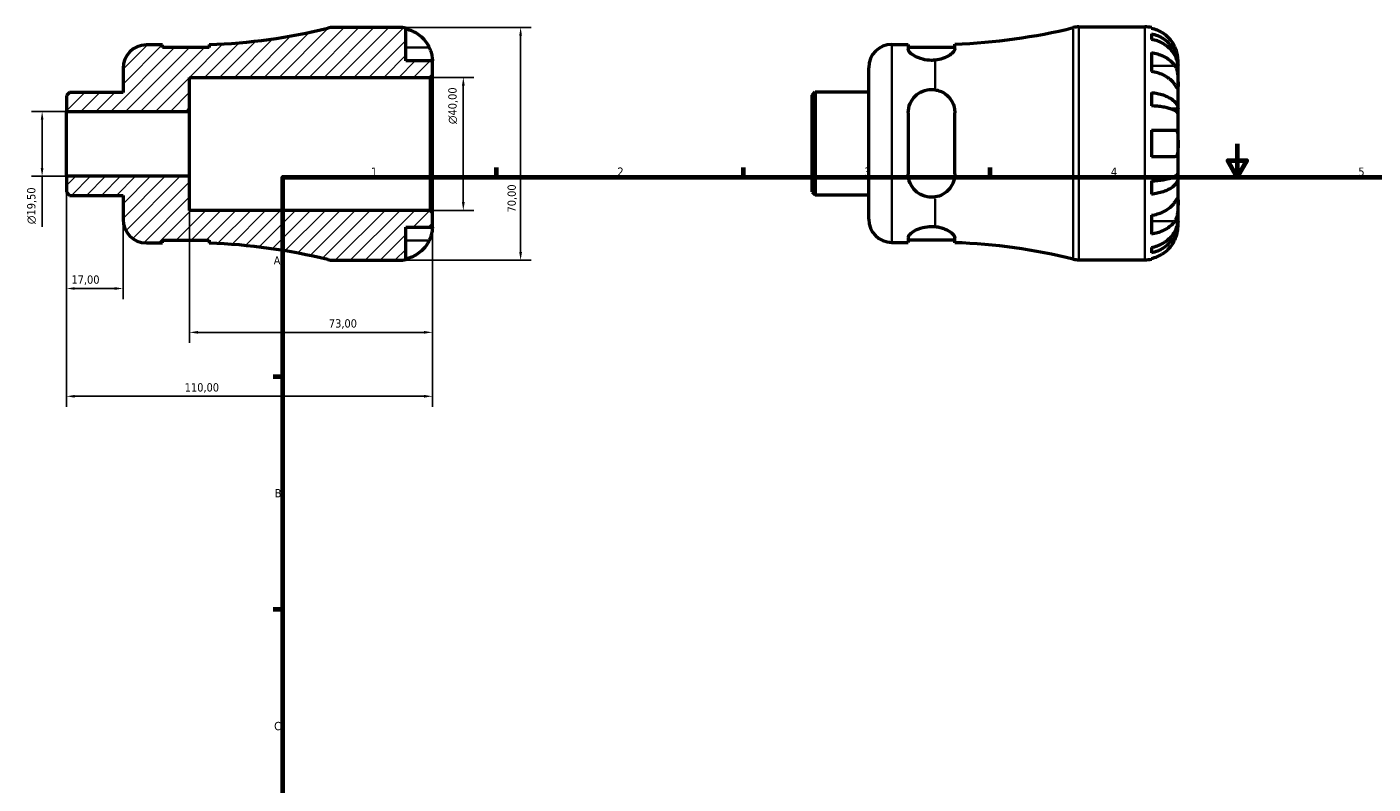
# Model space of a CAD drawing. Header units: millimetres. Extents: x -67 to 667, y 0 to 525.
# Tile 2 of 3: x -67 to 338, y 228 to 455. Entities that reach past the tile are written whole.
import ezdxf

# ---------------------------------------------------------------- set-up
doc = ezdxf.new("R2010")
doc.units = ezdxf.units.MM
for name, color, linetype, lineweight in [('Border (ISO)', 7, 'Continuous', 70), ('Dimension (ISO)', 7, 'Continuous', 25), ('Hatch (ISO)', 7, 'Continuous', 18), ('Visible (ISO)', 7, 'Continuous', 50), ('Visible Narrow (ISO)', 7, 'Continuous', 35)]:
    doc.layers.add(name, color=color, linetype=linetype, lineweight=lineweight)
doc.styles.add('Note Text (ISO)', font='tahoma.ttf')
doc.dimstyles.new('Default (ISO)', dxfattribs={"dimtxt": 2.5, "dimasz": 2.5, "dimexe": 3.175, "dimexo": 0, "dimgap": 0.762, "dimtad": 1, "dimrnd": 1e-08, "dimzin": 0, "dimtxsty": 'Note Text (ISO)', "dimcen": 0.09, "dimdle": 10, "dimclrd": 256, "dimclre": 256, "dimclrt": 232, "dimazin": 0, "dimtfac": 1.40208, "dimtmove": 0, "dimatfit": 3, "dimfxl": 1, "dimtolj": 1, "dimtzin": 0, "dimlwd": -1, "dimlwe": -1, "dimarcsym": 0})

# ---------------------------------------------------------------- blocks, each defined once
blk = doc.blocks.new('Borders Default Border')
at = {"layer": 'Border (ISO)'}
for p, q in [((74.25, 410), (74.25, 412.9)), ((148.5, 410), (148.5, 412.9)), ((222.75, 410), (222.75, 412.9)), ((10, 350), (7.1, 350)), ((10, 280), (7.1, 280))]:
    blk.add_line(p, q, dxfattribs=at)
at = {"layer": 'Border (ISO)', "flags": 128}
for points in [[(297, 420), (297, 410), (294.11, 415), (299.89, 415), (297, 410)], [(10, 10), (10, 410), (584, 410), (584, 10), (10, 10)]]:
    blk.add_lwpolyline(points, dxfattribs=at)
at = {"layer": 'Border (ISO)', "color": 232, "true_color": 0xca0064, "char_height": 2.5, "attachment_point": 7, "style": 'Note Text (ISO)'}
for s, insert in [('1', (36.56, 410.4)), ('2', (110.62, 410.4)), ('3', (184.85, 410.35)), ('4', (259, 410.4)), ('5', (333.39, 410.35)), ('A', (7.29, 383.75)), ('B', (7.59, 313.75)), ('C', (7.43, 243.71))]:
    blk.add_mtext(s, dxfattribs=dict(at, insert=insert))
blk = doc.blocks.new('*D7')
at = {"layer": 'Defpoints', "color": 0, "transparency": 16777216}
for p in [(45, 455), (45, 385), (81.53, 385)]:
    blk.add_point(p, dxfattribs=at)
at = {"layer": 'Dimension (ISO)', "transparency": 16777216}
for p, q in [((45, 455), (84.7, 455)), ((81.53, 452.5), (81.53, 387.5)), ((45, 385), (84.7, 385))]:
    blk.add_line(p, q, dxfattribs=at)
for points in [[(81.11, 452.5), (81.94, 452.5), (81.53, 455)], [(81.11, 387.5), (81.94, 387.5), (81.53, 385)]]:
    blk.add_solid(points, dxfattribs=at)
at = {"layer": 'Dimension (ISO)', "color": 232, "true_color": 0xca0064, "transparency": 16777216, "insert": (77.59, 399.38), "char_height": 2.5, "attachment_point": 1, "rotation": 90, "style": 'Note Text (ISO)'}
blk.add_mtext('\\A1;70,00', dxfattribs=at)
blk = doc.blocks.new('*D8')
at = {"layer": 'Defpoints', "color": 0, "transparency": 16777216}
for p in [(54.3, 440), (64.3, 440), (54.3, 400)]:
    blk.add_point(p, dxfattribs=at)
at = {"layer": 'Dimension (ISO)', "transparency": 16777216}
for p, q in [((54.3, 440), (67.47, 440)), ((64.3, 402.5), (64.3, 437.5)), ((54.3, 400), (67.47, 400))]:
    blk.add_line(p, q, dxfattribs=at)
for points in [[(63.88, 437.5), (64.72, 437.5), (64.3, 440)], [(63.88, 402.5), (64.72, 402.5), (64.3, 400)]]:
    blk.add_solid(points, dxfattribs=at)
at = {"layer": 'Dimension (ISO)', "color": 232, "true_color": 0xca0064, "transparency": 16777216, "insert": (59.78, 425.94), "char_height": 2.5, "attachment_point": 1, "rotation": 90, "style": 'Note Text (ISO)'}
blk.add_mtext('\\A1;\\fAIGDT|b0|i0;\\H2.5000;\\ln\\fTahoma|b0|i0;\\H2.5000;40,00', dxfattribs=at)
blk = doc.blocks.new('*D9')
at = {"layer": 'Defpoints', "color": 0, "transparency": 16777216}
for p in [(-55, 429.75), (-62.33, 410.25), (-55, 410.25)]:
    blk.add_point(p, dxfattribs=at)
at = {"layer": 'Dimension (ISO)', "transparency": 16777216}
for p, q in [((-55, 429.75), (-65.51, 429.75)), ((-62.33, 427.25), (-62.33, 412.75)), ((-55, 410.25), (-65.51, 410.25)), ((-62.33, 410.25), (-62.33, 395.11))]:
    blk.add_line(p, q, dxfattribs=at)
for points in [[(-62.75, 427.25), (-61.92, 427.25), (-62.33, 429.75)], [(-62.75, 412.75), (-61.92, 412.75), (-62.33, 410.25)]]:
    blk.add_solid(points, dxfattribs=at)
at = {"layer": 'Dimension (ISO)', "color": 232, "true_color": 0xca0064, "transparency": 16777216, "insert": (-66.86, 395.88), "char_height": 2.5, "attachment_point": 1, "rotation": 90, "style": 'Note Text (ISO)'}
blk.add_mtext('\\A1;\\fAIGDT|b0|i0;\\H2.5000;\\ln\\fTahoma|b0|i0;\\H2.5000;19,50', dxfattribs=at)
blk = doc.blocks.new('*D10')
at = {"layer": 'Defpoints', "color": 0, "transparency": 16777216}
for p in [(-55, 410.25), (-38, 397.25), (-55, 376.53)]:
    blk.add_point(p, dxfattribs=at)
at = {"layer": 'Dimension (ISO)', "transparency": 16777216}
for p, q in [((-55, 410.25), (-55, 373.36)), ((-38, 397.25), (-38, 373.36)), ((-40.5, 376.53), (-52.5, 376.53))]:
    blk.add_line(p, q, dxfattribs=at)
for points in [[(-52.5, 376.95), (-52.5, 376.12), (-55, 376.53)], [(-40.5, 376.95), (-40.5, 376.12), (-38, 376.53)]]:
    blk.add_solid(points, dxfattribs=at)
at = {"layer": 'Dimension (ISO)', "color": 232, "true_color": 0xca0064, "transparency": 16777216, "insert": (-53.52, 380.47), "char_height": 2.5, "attachment_point": 1, "style": 'Note Text (ISO)'}
blk.add_mtext('\\A1;17,00', dxfattribs=at)
blk = doc.blocks.new('*D11')
at = {"layer": 'Defpoints', "color": 0, "transparency": 16777216}
for p in [(-18, 410.25), (55, 399.3), (55, 363.35)]:
    blk.add_point(p, dxfattribs=at)
at = {"layer": 'Dimension (ISO)', "transparency": 16777216}
for p, q in [((-18, 410.25), (-18, 360.18)), ((55, 399.3), (55, 360.18)), ((-15.5, 363.35), (52.5, 363.35))]:
    blk.add_line(p, q, dxfattribs=at)
for points in [[(-15.5, 363.77), (-15.5, 362.94), (-18, 363.35)], [(52.5, 363.77), (52.5, 362.94), (55, 363.35)]]:
    blk.add_solid(points, dxfattribs=at)
at = {"layer": 'Dimension (ISO)', "color": 232, "true_color": 0xca0064, "transparency": 16777216, "insert": (23.88, 367.29), "char_height": 2.5, "attachment_point": 1, "style": 'Note Text (ISO)'}
blk.add_mtext('\\A1;73,00', dxfattribs=at)
blk = doc.blocks.new('*D12')
at = {"layer": 'Defpoints', "color": 0, "transparency": 16777216}
for p in [(-55, 410.25), (55, 399.3), (-55, 344.13)]:
    blk.add_point(p, dxfattribs=at)
at = {"layer": 'Dimension (ISO)', "transparency": 16777216}
for p, q in [((-55, 410.25), (-55, 340.96)), ((55, 399.3), (55, 340.96)), ((52.5, 344.13), (-52.5, 344.13))]:
    blk.add_line(p, q, dxfattribs=at)
for points in [[(-52.5, 344.55), (-52.5, 343.72), (-55, 344.13)], [(52.5, 344.55), (52.5, 343.72), (55, 344.13)]]:
    blk.add_solid(points, dxfattribs=at)
at = {"layer": 'Dimension (ISO)', "color": 232, "true_color": 0xca0064, "transparency": 16777216, "insert": (-19.46, 348.07), "char_height": 2.5, "attachment_point": 1, "style": 'Note Text (ISO)'}
blk.add_mtext('\\A1;110,00', dxfattribs=at)

msp = doc.modelspace()

# ---------------------------------------------------------------- hatches: boundary and pattern name
at = {"layer": 'Hatch (ISO)'}
h = msp.add_hatch(dxfattribs=at)
h.set_pattern_fill('ANSI31', color=256, scale=25.4, style=0)
h.set_pattern_definition([(45, (0, 0), (-2.245064, 2.245064), [])])
edge = h.paths.add_edge_path()
edge.add_line((-55.001, 405.462), (-54.073, 404.534))
edge.add_line((-54.073, 404.534), (-38.001, 404.534))
edge.add_line((-38.001, 404.534), (-38.001, 397.25))
edge.add_ellipse((-31.001, 397.25), major_axis=(-7, 0), ratio=1, start_angle=0, end_angle=90)
edge.add_line((-31.001, 390.25), (-26.101, 390.25))
edge.add_line((-26.101, 390.25), (-26.101, 391.05))
edge.add_line((-26.101, 391.05), (-12.101, 391.05))
edge.add_line((-12.101, 391.05), (-12.101, 390.15))
edge.add_ellipse((-18.001, 216.894), major_axis=(5.9, 173.256), ratio=1, start_angle=348.09204, end_angle=360, ccw=False)
edge.add_ellipse((25.198, 392), major_axis=(-1.677, -6.796), ratio=1, start_angle=0, end_angle=13.85834)
edge.add_line((25.198, 385), (44.999, 385))
edge.add_ellipse((44.999, 395), major_axis=(0, -10), ratio=1, start_angle=0, end_angle=11.53696)
edge.add_line((46.999, 385.202), (46.999, 395))
edge.add_line((46.999, 395), (54.999, 395))
edge.add_line((54.999, 395), (54.999, 399.3))
edge.add_line((54.999, 399.3), (54.299, 400))
edge.add_line((54.299, 400), (-18.001, 400))
edge.add_line((-18.001, 400), (-18.001, 410.249))
edge.add_line((-18.001, 410.249), (-55.001, 410.249))
edge.add_line((-55.001, 410.249), (-55.001, 405.462))
edge = h.paths.add_edge_path()
edge.add_line((-54.073, 435.466), (-55.001, 434.538))
edge.add_line((-55.001, 434.538), (-55.001, 429.751))
edge.add_line((-55.001, 429.751), (-18.001, 429.751))
edge.add_line((-18.001, 429.751), (-18.001, 440))
edge.add_line((-18.001, 440), (54.299, 440))
edge.add_line((54.299, 440), (54.999, 440.7))
edge.add_line((54.999, 440.7), (54.999, 445))
edge.add_line((54.999, 445), (46.999, 445))
edge.add_line((46.999, 445), (46.999, 454.798))
edge.add_ellipse((44.999, 445), major_axis=(2, 9.798), ratio=1, start_angle=0, end_angle=11.53696)
edge.add_line((44.999, 455), (25.198, 455))
edge.add_ellipse((25.198, 448), major_axis=(0, 7), ratio=1, start_angle=0, end_angle=13.85834)
edge.add_ellipse((-18.001, 623.106), major_axis=(41.523, -168.31), ratio=1, start_angle=348.09204, end_angle=360, ccw=False)
edge.add_line((-12.101, 449.85), (-12.101, 448.95))
edge.add_line((-12.101, 448.95), (-26.101, 448.95))
edge.add_line((-26.101, 448.95), (-26.101, 449.75))
edge.add_line((-26.101, 449.75), (-31.001, 449.75))
edge.add_ellipse((-31.001, 442.75), major_axis=(0, 7), ratio=1, start_angle=0, end_angle=90)
edge.add_line((-38.001, 442.75), (-38.001, 435.466))
edge.add_line((-38.001, 435.466), (-54.073, 435.466))

# ---------------------------------------------------------------- linework, layer by layer
at = {"layer": 'Visible (ISO)'}
for p, q in [((44.999, 455), (25.198, 455)), ((46.999, 445), (46.999, 454.798)), ((249.374, 455.155), (269.175, 455.155)), ((271.175, 454.953), (271.175, 454.722)), ((-26.101, 449.75), (-31.001, 449.75)), ((-26.101, 448.95), (-26.101, 449.75)), ((-12.101, 449.85), (-12.101, 448.95)), ((193.175, 449.905), (198.075, 449.905)), ((198.075, 449.905), (198.075, 448.447)), ((212.075, 448.552), (212.075, 450.005)), ((271.175, 453.072), (271.175, 451.411)), ((-12.101, 448.95), (-26.101, 448.95)), ((198.075, 449.105), (212.075, 449.105)), ((271.175, 447.426), (271.175, 441.769)), ((-38.001, 442.75), (-38.001, 435.466)), ((54.999, 445), (46.999, 445)), ((54.999, 440.7), (54.999, 445)), ((186.175, 397.405), (186.175, 442.905)), ((279.175, 443.546), (279.15, 443.546)), ((279.175, 443.546), (279.175, 445.155)), ((279.175, 442.934), (279.175, 443.546)), ((279.175, 437.833), (279.175, 442.934)), ((-18.001, 429.751), (-18.001, 440)), ((-18.001, 440), (54.299, 440)), ((54.299, 440), (54.999, 440.7)), ((54.299, 440), (54.299, 400)), ((54.999, 399.3), (54.999, 440.7)), ((279.175, 430.456), (279.175, 437.833)), ((-54.073, 435.466), (-55.001, 434.538)), ((-55.001, 434.538), (-55.001, 429.751)), ((-38.001, 435.466), (-54.073, 435.466)), ((169.175, 434.692), (170.103, 435.62)), ((169.175, 405.617), (169.175, 434.692)), ((170.103, 435.62), (186.175, 435.62)), ((170.103, 435.62), (170.103, 404.689)), ((271.175, 435.45), (271.175, 431.441)), ((-55.001, 429.751), (-18.001, 429.751)), ((-55.001, 410.249), (-55.001, 429.751)), ((-18.001, 410.249), (-18.001, 429.751)), ((198.075, 429.355), (198.075, 410.955)), ((212.075, 410.955), (212.075, 429.355)), ((279.175, 430.456), (277.267, 430.456)), ((279.175, 428.978), (279.175, 430.456)), ((279.175, 420.155), (279.175, 428.978)), ((271.175, 424.155), (271.175, 416.155)), ((279.175, 411.332), (279.175, 420.155)), ((-18.001, 410.249), (-55.001, 410.249)), ((-55.001, 410.249), (-55.001, 405.462)), ((-18.001, 400), (-18.001, 410.249)), ((271.175, 408.868), (271.175, 404.86)), ((279.175, 409.854), (277.267, 409.854)), ((279.175, 409.854), (279.175, 411.332)), ((279.175, 402.477), (279.175, 409.854)), ((-55.001, 405.462), (-54.073, 404.534)), ((169.175, 405.617), (170.103, 404.689)), ((-54.073, 404.534), (-38.001, 404.534)), ((-38.001, 404.534), (-38.001, 397.25)), ((170.103, 404.689), (186.175, 404.689)), ((279.175, 397.376), (279.175, 402.477)), ((54.299, 400), (-18.001, 400)), ((54.999, 399.3), (54.299, 400)), ((54.999, 395), (54.999, 399.3)), ((271.175, 398.541), (271.175, 392.884)), ((279.175, 396.764), (279.15, 396.764)), ((279.175, 396.764), (279.175, 397.376)), ((279.175, 395.155), (279.175, 396.764)), ((46.999, 385.202), (46.999, 395)), ((46.999, 395), (54.999, 395)), ((-31.001, 390.25), (-26.101, 390.25)), ((-26.101, 390.25), (-26.101, 391.05)), ((-26.101, 391.05), (-12.101, 391.05)), ((-12.101, 391.05), (-12.101, 390.15)), ((193.175, 390.405), (198.075, 390.405)), ((198.075, 391.863), (198.075, 390.405)), ((198.075, 391.205), (212.075, 391.205)), ((212.075, 390.304), (212.075, 391.758)), ((271.175, 388.898), (271.175, 387.238)), ((25.198, 385), (44.999, 385)), ((249.374, 385.155), (269.175, 385.155)), ((271.175, 385.588), (271.175, 385.357))]:
    msp.add_line(p, q, dxfattribs=at)
for centre, radius, start, end in [((-18.001, 623.106), 173.356, 271.95038, 283.85834), ((25.198, 448), 7, 90, 103.85834), ((44.999, 445), 10, 78.46304, 90), ((206.175, 623.261), 173.356, 271.95038, 283.85834), ((249.374, 448.155), 7, 90, 103.85834), ((269.175, 445.155), 10, 78.46304, 90), ((-31.001, 442.75), 7, 90, 180), ((193.175, 442.905), 7, 90, 180), ((-31.001, 397.25), 7, 180, 270), ((193.175, 397.405), 7, 180, 270), ((-18.001, 216.894), 173.356, 76.14166, 88.04962), ((206.175, 217.049), 173.356, 76.14166, 88.04962), ((25.198, 392), 7, 256.14166, 270), ((44.999, 395), 10, 270, 281.53696), ((249.374, 392.155), 7, 256.14166, 270), ((269.175, 395.155), 10, 270, 281.53696)]:
    msp.add_arc(centre, radius, start, end, dxfattribs=at)
for points, knots in [([(46.999, 454.567), (47.638, 454.436), (48.262, 454.239), (49.385, 453.772), (49.984, 453.456), (51.102, 452.706), (51.621, 452.271), (52.495, 451.394), (52.93, 450.87), (53.586, 449.883), (53.834, 449.438), (54.039, 449)], [0.18972425, 0.18972425, 0.18972425, 0.18972425, 0.36926522, 0.36926522, 0.55452014, 0.55452014, 0.73977506, 0.73977506, 0.92607912, 0.92607912, 1.06568045, 1.06568045, 1.06568045, 1.06568045]), ([(278.216, 449.155), (278.01, 449.593), (277.762, 450.038), (277.107, 451.024), (276.672, 451.548), (275.798, 452.426), (275.279, 452.861), (274.161, 453.611), (273.561, 453.927), (272.439, 454.394), (271.814, 454.591), (271.175, 454.722)], [4.90264375, 4.90264375, 4.90264375, 4.90264375, 5.04224508, 5.04224508, 5.22854914, 5.22854914, 5.41380406, 5.41380406, 5.59905898, 5.59905898, 5.77859995, 5.77859995, 5.77859995, 5.77859995]), ([(271.175, 453.072), (271.816, 452.945), (272.443, 452.753), (273.567, 452.302), (274.167, 451.997), (275.285, 451.272), (275.805, 450.852), (276.678, 450.005), (277.112, 449.5), (277.86, 448.412), (278.175, 447.83), (278.648, 446.721), (278.851, 446.091), (279.114, 444.804), (279.175, 444.148), (279.175, 443.546)], [0.1897184, 0.1897184, 0.1897184, 0.1897184, 0.3698032, 0.3698032, 0.5549844, 0.5549844, 0.7401655, 0.7401655, 0.9258164, 0.9258164, 1.1114673, 1.1114673, 1.2978252, 1.2978252, 1.484183, 1.484183, 1.484183, 1.484183]), ([(279.175, 442.934), (279.175, 443.469), (279.114, 444.054), (278.851, 445.199), (278.648, 445.759), (278.175, 446.747), (277.86, 447.265), (277.112, 448.232), (276.678, 448.682), (275.805, 449.436), (275.285, 449.81), (274.167, 450.455), (273.567, 450.726), (272.443, 451.128), (271.816, 451.298), (271.175, 451.411)], [4.4593823, 4.4593823, 4.4593823, 4.4593823, 4.6457401, 4.6457401, 4.832098, 4.832098, 5.0177489, 5.0177489, 5.2033998, 5.2033998, 5.388581, 5.388581, 5.5737621, 5.5737621, 5.753847, 5.753847, 5.753847, 5.753847]), ([(54.039, 449), (54.108, 448.853), (54.173, 448.706), (54.334, 448.32), (54.423, 448.083), (54.589, 447.592), (54.663, 447.341), (54.815, 446.743), (54.876, 446.414), (54.967, 445.779), (54.985, 445.501), (55.001, 445.105), (54.999, 445), (54.999, 445)], [-0.64008532, -0.64008532, -0.64008532, -0.64008532, -0.59222185, -0.59222185, -0.51595037, -0.51595037, -0.43235608, -0.43235608, -0.30863031, -0.30863031, -0.15844955, -0.15844955, 0, 0, 0, 0]), ([(206.175, 445.164), (205.807, 445.126), (205.437, 445.107), (205.075, 445.107), (204.189, 445.107), (203.259, 445.226), (201.572, 445.655), (200.814, 445.962), (199.569, 446.616), (199.012, 447.016), (198.264, 447.783), (198.075, 448.149), (198.075, 448.447)], [-0.1086571, -0.1086571, -0.1086571, -0.1086571, 0, 0, 0, 0.2659237, 0.2659237, 0.5318473, 0.5318473, 0.8207988, 0.8207988, 1.1097502, 1.1097502, 1.1097502, 1.1097502]), ([(212.075, 448.552), (212.075, 448.433), (212.046, 448.306), (211.925, 448.018), (211.823, 447.857), (211.424, 447.362), (211.03, 447.014), (209.948, 446.296), (209.224, 445.929), (207.707, 445.415), (206.963, 445.244), (206.175, 445.164)], [-1.0478052, -1.0478052, -1.0478052, -1.0478052, -0.932111, -0.932111, -0.7993038, -0.7993038, -0.5388558, -0.5388558, -0.2405538, -0.2405538, -0.0000338, -0.0000338, -0.0000338, -0.0000338]), ([(271.175, 447.426), (271.814, 447.333), (272.439, 447.194), (273.561, 446.864), (274.161, 446.641), (275.279, 446.11), (275.798, 445.802), (276.672, 445.182), (277.107, 444.811), (277.762, 444.114), (278.01, 443.799), (278.216, 443.489)], [0.18972425, 0.18972425, 0.18972425, 0.18972425, 0.36926522, 0.36926522, 0.55452014, 0.55452014, 0.73977506, 0.73977506, 0.92607912, 0.92607912, 1.06568045, 1.06568045, 1.06568045, 1.06568045]), ([(279.175, 445.155), (279.175, 445.155), (279.176, 445.198), (279.173, 445.375), (279.169, 445.517), (279.137, 445.965), (279.099, 446.309), (278.969, 446.985), (278.9, 447.277), (278.743, 447.816), (278.665, 448.054), (278.485, 448.54), (278.383, 448.788), (278.254, 449.073), (278.235, 449.114), (278.216, 449.155)], [-2.77804136, -2.77804136, -2.77804136, -2.77804136, -2.67672151, -2.67672151, -2.56558131, -2.56558131, -2.40960112, -2.40960112, -2.30519389, -2.30519389, -2.22617552, -2.22617552, -2.14450488, -2.14450488, -2.1308178, -2.1308178, -2.1308178, -2.1308178]), ([(278.216, 437.833), (278.01, 438.143), (277.762, 438.457), (277.107, 439.155), (276.672, 439.525), (275.798, 440.146), (275.279, 440.453), (274.161, 440.984), (273.561, 441.207), (272.439, 441.537), (271.814, 441.676), (271.175, 441.769)], [4.90264375, 4.90264375, 4.90264375, 4.90264375, 5.04224508, 5.04224508, 5.22854914, 5.22854914, 5.41380406, 5.41380406, 5.59905898, 5.59905898, 5.77859995, 5.77859995, 5.77859995, 5.77859995]), ([(278.216, 443.489), (278.274, 443.401), (278.33, 443.309), (278.491, 443.015), (278.589, 442.8), (278.764, 442.326), (278.84, 442.066), (278.992, 441.411), (279.053, 441.01), (279.143, 440.102), (279.161, 439.605), (279.177, 438.651), (279.175, 438.207), (279.175, 437.833)], [-0.64434498, -0.64434498, -0.64434498, -0.64434498, -0.60308586, -0.60308586, -0.52007987, -0.52007987, -0.43273909, -0.43273909, -0.31000661, -0.31000661, -0.15868997, -0.15868997, 0, 0, 0, 0]), ([(279.175, 437.833), (279.175, 437.623), (279.175, 437.438), (279.174, 437.11), (279.172, 436.974), (279.154, 436.733), (279.133, 436.662), (279.046, 436.66), (278.983, 436.722), (278.827, 436.925), (278.75, 437.034), (278.572, 437.296), (278.472, 437.445), (278.315, 437.682), (278.266, 437.756), (278.216, 437.833)], [0, 0, 0, 0, 0.08884908, 0.08884908, 0.18379648, 0.18379648, 0.31419699, 0.31419699, 0.43784665, 0.43784665, 0.52411276, 0.52411276, 0.60765264, 0.60765264, 0.6434969, 0.6434969, 0.6434969, 0.6434969]), ([(198.075, 429.355), (198.075, 430.271), (198.264, 431.23), (199.012, 432.979), (199.569, 433.769), (200.814, 434.97), (201.572, 435.483), (203.259, 436.176), (204.189, 436.355), (205.437, 436.355), (205.807, 436.327), (206.175, 436.268)], [1.068423, 1.068423, 1.068423, 1.068423, 1.3573744, 1.3573744, 1.6463258, 1.6463258, 1.9122495, 1.9122495, 2.1781732, 2.1781732, 2.2868302, 2.2868302, 2.2868302, 2.2868302]), ([(206.175, 436.268), (206.688, 436.186), (207.184, 436.049), (208.164, 435.66), (208.639, 435.403), (209.894, 434.529), (210.573, 433.797), (211.444, 432.347), (211.718, 431.678), (212.01, 430.449), (212.075, 429.906), (212.075, 429.355)], [-1.0510875, -1.0510875, -1.0510875, -1.0510875, -0.8939447, -0.8939447, -0.7248118, -0.7248118, -0.406482, -0.406482, -0.1736702, -0.1736702, 0, 0, 0, 0]), ([(271.175, 435.45), (271.816, 435.383), (272.443, 435.283), (273.567, 435.046), (274.167, 434.886), (275.285, 434.506), (275.805, 434.286), (276.678, 433.842), (277.112, 433.577), (277.86, 433.007), (278.175, 432.702), (278.648, 432.12), (278.851, 431.79), (279.114, 431.116), (279.175, 430.771), (279.175, 430.456)], [0.1897184, 0.1897184, 0.1897184, 0.1897184, 0.3698032, 0.3698032, 0.5549844, 0.5549844, 0.7401655, 0.7401655, 0.9258164, 0.9258164, 1.1114673, 1.1114673, 1.2978252, 1.2978252, 1.484183, 1.484183, 1.484183, 1.484183]), ([(279.175, 428.978), (279.175, 429.134), (279.114, 429.303), (278.851, 429.636), (278.648, 429.799), (278.175, 430.086), (277.86, 430.237), (277.112, 430.518), (276.678, 430.648), (275.805, 430.867), (275.285, 430.976), (274.167, 431.164), (273.567, 431.242), (272.443, 431.359), (271.816, 431.409), (271.175, 431.441)], [4.4593823, 4.4593823, 4.4593823, 4.4593823, 4.6457401, 4.6457401, 4.832098, 4.832098, 5.0177489, 5.0177489, 5.2033998, 5.2033998, 5.388581, 5.388581, 5.5737621, 5.5737621, 5.753847, 5.753847, 5.753847, 5.753847]), ([(271.175, 424.155), (271.814, 424.155), (272.439, 424.155), (273.561, 424.155), (274.161, 424.155), (275.279, 424.155), (275.798, 424.155), (276.672, 424.155), (277.107, 424.155), (277.762, 424.155), (278.01, 424.155), (278.216, 424.155)], [0.18972425, 0.18972425, 0.18972425, 0.18972425, 0.36926522, 0.36926522, 0.55452014, 0.55452014, 0.73977506, 0.73977506, 0.92607912, 0.92607912, 1.06568045, 1.06568045, 1.06568045, 1.06568045]), ([(278.216, 424.155), (278.284, 424.155), (278.35, 424.147), (278.511, 424.104), (278.6, 424.056), (278.766, 423.909), (278.839, 423.805), (278.991, 423.482), (279.053, 423.235), (279.143, 422.579), (279.161, 422.157), (279.177, 421.206), (279.175, 420.683), (279.175, 420.155)], [-0.64008532, -0.64008532, -0.64008532, -0.64008532, -0.59222185, -0.59222185, -0.51595037, -0.51595037, -0.43235608, -0.43235608, -0.30863031, -0.30863031, -0.15844955, -0.15844955, 0, 0, 0, 0]), ([(279.175, 420.155), (279.175, 419.817), (279.176, 419.481), (279.173, 418.795), (279.169, 418.452), (279.137, 417.687), (279.099, 417.298), (278.969, 416.777), (278.9, 416.607), (278.743, 416.377), (278.665, 416.302), (278.485, 416.194), (278.383, 416.164), (278.254, 416.156), (278.235, 416.155), (278.216, 416.155)], [-2.77804136, -2.77804136, -2.77804136, -2.77804136, -2.67672151, -2.67672151, -2.56558131, -2.56558131, -2.40960112, -2.40960112, -2.30519389, -2.30519389, -2.22617552, -2.22617552, -2.14450488, -2.14450488, -2.1308178, -2.1308178, -2.1308178, -2.1308178]), ([(278.216, 416.155), (278.01, 416.155), (277.762, 416.155), (277.107, 416.155), (276.672, 416.155), (275.798, 416.155), (275.279, 416.155), (274.161, 416.155), (273.561, 416.155), (272.439, 416.155), (271.814, 416.155), (271.175, 416.155)], [4.90264375, 4.90264375, 4.90264375, 4.90264375, 5.04224508, 5.04224508, 5.22854914, 5.22854914, 5.41380406, 5.41380406, 5.59905898, 5.59905898, 5.77859995, 5.77859995, 5.77859995, 5.77859995]), ([(206.175, 404.042), (205.807, 403.983), (205.437, 403.955), (205.075, 403.955), (204.189, 403.955), (203.259, 404.134), (201.572, 404.826), (200.814, 405.34), (199.569, 406.54), (199.012, 407.331), (198.264, 409.079), (198.075, 410.039), (198.075, 410.955)], [-0.1086571, -0.1086571, -0.1086571, -0.1086571, 0, 0, 0, 0.2659237, 0.2659237, 0.5318473, 0.5318473, 0.8207988, 0.8207988, 1.1097502, 1.1097502, 1.1097502, 1.1097502]), ([(212.075, 410.955), (212.075, 410.587), (212.046, 410.222), (211.925, 409.451), (211.823, 409.049), (211.424, 407.897), (211.03, 407.188), (209.948, 405.846), (209.224, 405.237), (207.707, 404.423), (206.963, 404.167), (206.175, 404.042)], [-1.0478052, -1.0478052, -1.0478052, -1.0478052, -0.932111, -0.932111, -0.7993038, -0.7993038, -0.5388558, -0.5388558, -0.2405538, -0.2405538, -0.0000338, -0.0000338, -0.0000338, -0.0000338]), ([(271.175, 408.868), (271.816, 408.901), (272.443, 408.951), (273.567, 409.068), (274.167, 409.146), (275.285, 409.334), (275.805, 409.443), (276.678, 409.662), (277.112, 409.792), (277.86, 410.073), (278.175, 410.224), (278.648, 410.511), (278.851, 410.674), (279.114, 411.006), (279.175, 411.176), (279.175, 411.332)], [0.1897184, 0.1897184, 0.1897184, 0.1897184, 0.3698032, 0.3698032, 0.5549844, 0.5549844, 0.7401655, 0.7401655, 0.9258164, 0.9258164, 1.1114673, 1.1114673, 1.2978252, 1.2978252, 1.484183, 1.484183, 1.484183, 1.484183]), ([(279.175, 409.854), (279.175, 409.538), (279.114, 409.194), (278.851, 408.52), (278.648, 408.189), (278.175, 407.608), (277.86, 407.303), (277.112, 406.733), (276.678, 406.468), (275.805, 406.024), (275.285, 405.804), (274.167, 405.423), (273.567, 405.264), (272.443, 405.027), (271.816, 404.927), (271.175, 404.86)], [4.4593823, 4.4593823, 4.4593823, 4.4593823, 4.6457401, 4.6457401, 4.832098, 4.832098, 5.0177489, 5.0177489, 5.2033998, 5.2033998, 5.388581, 5.388581, 5.5737621, 5.5737621, 5.753847, 5.753847, 5.753847, 5.753847]), ([(271.175, 398.541), (271.814, 398.633), (272.439, 398.773), (273.561, 399.103), (274.161, 399.326), (275.279, 399.857), (275.798, 400.164), (276.672, 400.785), (277.107, 401.155), (277.762, 401.853), (278.01, 402.167), (278.216, 402.477)], [0.18972425, 0.18972425, 0.18972425, 0.18972425, 0.36926522, 0.36926522, 0.55452014, 0.55452014, 0.73977506, 0.73977506, 0.92607912, 0.92607912, 1.06568045, 1.06568045, 1.06568045, 1.06568045]), ([(278.216, 402.477), (278.274, 402.565), (278.33, 402.65), (278.491, 402.893), (278.589, 403.039), (278.764, 403.297), (278.84, 403.405), (278.992, 403.598), (279.053, 403.654), (279.143, 403.641), (279.161, 403.54), (279.177, 403.147), (279.175, 402.851), (279.175, 402.477)], [-0.64434498, -0.64434498, -0.64434498, -0.64434498, -0.60308586, -0.60308586, -0.52007987, -0.52007987, -0.43273909, -0.43273909, -0.31000661, -0.31000661, -0.15868997, -0.15868997, 0, 0, 0, 0]), ([(279.175, 402.477), (279.175, 402.268), (279.175, 402.036), (279.174, 401.518), (279.172, 401.231), (279.154, 400.521), (279.133, 400.09), (279.046, 399.248), (278.983, 398.845), (278.827, 398.194), (278.75, 397.939), (278.572, 397.47), (278.472, 397.256), (278.315, 396.977), (278.266, 396.897), (278.216, 396.82)], [0, 0, 0, 0, 0.08884908, 0.08884908, 0.18379648, 0.18379648, 0.31419699, 0.31419699, 0.43784665, 0.43784665, 0.52411276, 0.52411276, 0.60765264, 0.60765264, 0.6434969, 0.6434969, 0.6434969, 0.6434969]), ([(271.175, 388.898), (271.816, 389.012), (272.443, 389.182), (273.567, 389.584), (274.167, 389.855), (275.285, 390.5), (275.805, 390.874), (276.678, 391.628), (277.112, 392.077), (277.86, 393.045), (278.175, 393.563), (278.648, 394.551), (278.851, 395.111), (279.114, 396.256), (279.175, 396.841), (279.175, 397.376)], [0.1897184, 0.1897184, 0.1897184, 0.1897184, 0.3698032, 0.3698032, 0.5549844, 0.5549844, 0.7401655, 0.7401655, 0.9258164, 0.9258164, 1.1114673, 1.1114673, 1.2978252, 1.2978252, 1.484183, 1.484183, 1.484183, 1.484183]), ([(278.216, 396.82), (278.01, 396.51), (277.762, 396.196), (277.107, 395.498), (276.672, 395.128), (275.798, 394.507), (275.279, 394.2), (274.161, 393.669), (273.561, 393.446), (272.439, 393.116), (271.814, 392.977), (271.175, 392.884)], [4.90264375, 4.90264375, 4.90264375, 4.90264375, 5.04224508, 5.04224508, 5.22854914, 5.22854914, 5.41380406, 5.41380406, 5.59905898, 5.59905898, 5.77859995, 5.77859995, 5.77859995, 5.77859995]), ([(279.175, 396.764), (279.175, 396.162), (279.114, 395.505), (278.851, 394.219), (278.648, 393.589), (278.175, 392.48), (277.86, 391.897), (277.112, 390.81), (276.678, 390.305), (275.805, 389.458), (275.285, 389.038), (274.167, 388.313), (273.567, 388.008), (272.443, 387.557), (271.816, 387.365), (271.175, 387.238)], [4.4593823, 4.4593823, 4.4593823, 4.4593823, 4.6457401, 4.6457401, 4.832098, 4.832098, 5.0177489, 5.0177489, 5.2033998, 5.2033998, 5.388581, 5.388581, 5.5737621, 5.5737621, 5.753847, 5.753847, 5.753847, 5.753847]), ([(54.999, 395), (54.999, 395), (54.999, 394.957), (54.996, 394.78), (54.992, 394.638), (54.96, 394.19), (54.923, 393.846), (54.793, 393.17), (54.724, 392.877), (54.567, 392.339), (54.489, 392.101), (54.309, 391.615), (54.207, 391.367), (54.077, 391.082), (54.058, 391.041), (54.039, 391)], [-2.77804136, -2.77804136, -2.77804136, -2.77804136, -2.67672151, -2.67672151, -2.56558131, -2.56558131, -2.40960112, -2.40960112, -2.30519389, -2.30519389, -2.22617552, -2.22617552, -2.14450488, -2.14450488, -2.1308178, -2.1308178, -2.1308178, -2.1308178]), ([(198.075, 391.863), (198.075, 392.161), (198.264, 392.527), (199.012, 393.294), (199.569, 393.693), (200.814, 394.348), (201.572, 394.655), (203.259, 395.084), (204.189, 395.203), (205.437, 395.203), (205.807, 395.184), (206.175, 395.146)], [1.068423, 1.068423, 1.068423, 1.068423, 1.3573744, 1.3573744, 1.6463258, 1.6463258, 1.9122495, 1.9122495, 2.1781732, 2.1781732, 2.2868302, 2.2868302, 2.2868302, 2.2868302]), ([(206.175, 395.146), (206.688, 395.094), (207.184, 395.003), (208.164, 394.751), (208.639, 394.588), (209.894, 394.056), (210.573, 393.639), (211.444, 392.922), (211.718, 392.621), (212.01, 392.132), (212.075, 391.936), (212.075, 391.758)], [-1.0510875, -1.0510875, -1.0510875, -1.0510875, -0.8939447, -0.8939447, -0.7248118, -0.7248118, -0.406482, -0.406482, -0.1736702, -0.1736702, 0, 0, 0, 0]), ([(278.216, 391.155), (278.284, 391.302), (278.35, 391.449), (278.511, 391.835), (278.6, 392.072), (278.766, 392.563), (278.839, 392.814), (278.991, 393.412), (279.053, 393.741), (279.143, 394.376), (279.161, 394.654), (279.177, 395.05), (279.175, 395.155), (279.175, 395.155)], [-0.64008532, -0.64008532, -0.64008532, -0.64008532, -0.59222185, -0.59222185, -0.51595037, -0.51595037, -0.43235608, -0.43235608, -0.30863031, -0.30863031, -0.15844955, -0.15844955, 0, 0, 0, 0]), ([(54.039, 391), (53.834, 390.562), (53.586, 390.117), (52.93, 389.13), (52.495, 388.606), (51.621, 387.729), (51.102, 387.294), (49.984, 386.544), (49.385, 386.228), (48.262, 385.761), (47.638, 385.564), (46.999, 385.433)], [4.90264375, 4.90264375, 4.90264375, 4.90264375, 5.04224508, 5.04224508, 5.22854914, 5.22854914, 5.41380406, 5.41380406, 5.59905898, 5.59905898, 5.77859995, 5.77859995, 5.77859995, 5.77859995]), ([(271.175, 385.588), (271.814, 385.719), (272.439, 385.916), (273.561, 386.383), (274.161, 386.698), (275.279, 387.449), (275.798, 387.884), (276.672, 388.761), (277.107, 389.285), (277.762, 390.272), (278.01, 390.717), (278.216, 391.155)], [0.18972425, 0.18972425, 0.18972425, 0.18972425, 0.36926522, 0.36926522, 0.55452014, 0.55452014, 0.73977506, 0.73977506, 0.92607912, 0.92607912, 1.06568045, 1.06568045, 1.06568045, 1.06568045])]:
    msp.add_open_spline(points, degree=3, knots=knots, dxfattribs=at)
at = {"layer": 'Visible Narrow (ISO)'}
for p, q in [((247.698, 385.787), (247.698, 454.523)), ((249.374, 454.724), (249.374, 385.586)), ((269.175, 385.586), (269.175, 454.724)), ((193.175, 449.539), (193.175, 390.771)), ((53.687, 449), (47.351, 449)), ((206.175, 436.797), (206.175, 444.815)), ((277.864, 443.489), (271.527, 443.489)), ((206.175, 395.495), (206.175, 403.513)), ((277.864, 396.82), (271.527, 396.82)), ((53.687, 391), (47.351, 391))]:
    msp.add_line(p, q, dxfattribs=at)

# ---------------------------------------------------------------- block references
msp.add_blockref('Borders Default Border', (0, 0))

# ---------------------------------------------------------------- dimensions: what is measured, and where the dimension line sits
at = {"layer": 'Dimension (ISO)'}
for base, p1, p2, angle, picture, middle in [((81.526, 385), (44.999, 455), (44.999, 385), 90, '*D7', (81.526, 403.5)), ((-55.001, 376.534), (-38.001, 397.25), (-55.001, 410.249), 180, '*D10', (-49.501, 376.534)), ((-55.001, 344.133), (54.999, 399.3), (-55.001, 410.249), 180, '*D12', (-14.501, 344.133)), ((54.999, 363.352), (-18.001, 410.249), (54.999, 399.3), 180, '*D11', (27.999, 363.352))]:
    dim = msp.add_linear_dim(base=base, p1=p1, p2=p2, angle=angle, dimstyle='Default (ISO)', override={"dimdec": 2, "dimtp": 0, "dimtm": 0, "dimtdec": 2, "dimtofl": 0, "dimatfit": 1}, dxfattribs=at)
    dim.commit()
    dim.dimension.update_dxf_attribs({"geometry": picture, "text_midpoint": middle, "dimtype": 160})
for base, p1, p2, override, picture, middle in [((64.299, 440), (54.299, 400), (54.299, 440), {"dimdec": 2, "dimtp": 0, "dimtm": 0, "dimtdec": 2, "dimtofl": 0, "dimatfit": 1}, '*D8', (64.299, 431.5)), ((-62.335, 410.249), (-55.001, 429.751), (-55.001, 410.249), {"dimdec": 2, "dimtp": 0, "dimtm": 0, "dimtdec": 2, "dimtofl": 0, "dimatfit": 2}, '*D9', (-62.335, 401.432))]:
    dim = msp.add_linear_dim(base=base, p1=p1, p2=p2, angle=90, text='\\fAIGDT|b0|i0;\\H2.5000;\\ln\\fTahoma|b0|i0;\\H2.5000;<>', dimstyle='Default (ISO)', override=override, dxfattribs=at)
    dim.commit()
    dim.dimension.update_dxf_attribs({"geometry": picture, "text_midpoint": middle, "dimtype": 160})

doc.saveas('drawing.dxf')
